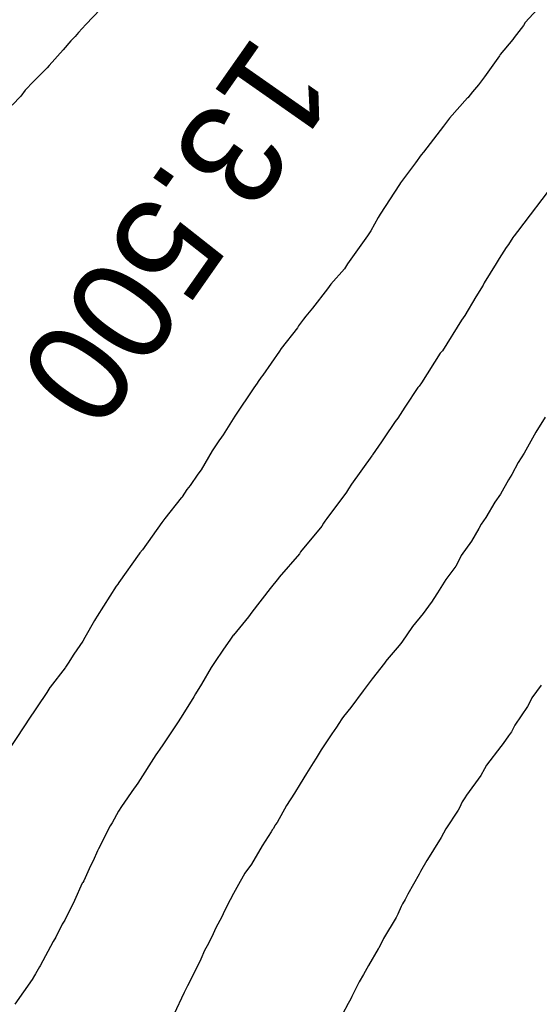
# Model space of a CAD drawing. Extents: x 158343 to 162498, y 431347 to 434500.
# Tile 159 of 220: x 159593 to 159602, y 434023 to 434041. Entities that reach past the tile are written whole.
import ezdxf

# ---------------------------------------------------------------- set-up
doc = ezdxf.new("R2010")
doc.units = 0
doc.header["$LTSCALE"] = 10
doc.header["$MEASUREMENT"] = 0
doc.layers.add('000_arcering', color=8, linetype='CONTINUOUS')
doc.layers.add('def. con-hoogtelijn (index)', color=8, linetype='CONTINUOUS')
doc.styles.add('Style-WORKING', font='WORKING.shx')

# ---------------------------------------------------------------- blocks, each defined once
blk = doc.blocks.new('bestaande hoogtelijnen')
at = {"layer": 'def. con-hoogtelijn (index)'}
for p, q in [((-73.335, -25.707), (-73.595, -25.981)), ((-73.335, -25.707), (-73.595, -25.981)), ((-73.335, -25.707), (-73.595, -25.981)), ((-65.675, -25.713), (-65.885, -25.945)), ((-65.675, -25.713), (-65.885, -25.945)), ((-65.675, -25.713), (-65.885, -25.945)), ((-73.595, -25.981), (-73.722, -26.119)), ((-73.595, -25.981), (-73.722, -26.119)), ((-73.595, -25.981), (-73.722, -26.119)), ((-65.916, -25.996), (-66.083, -26.206)), ((-65.916, -25.996), (-66.083, -26.206)), ((-65.916, -25.996), (-66.083, -26.206)), ((-65.885, -25.945), (-65.916, -25.996)), ((-65.885, -25.945), (-65.916, -25.996)), ((-65.885, -25.945), (-65.916, -25.996)), ((-73.783, -26.19), (-73.855, -26.267)), ((-73.783, -26.19), (-73.855, -26.267)), ((-73.783, -26.19), (-73.855, -26.267)), ((-73.722, -26.119), (-73.783, -26.19)), ((-73.722, -26.119), (-73.783, -26.19)), ((-73.722, -26.119), (-73.783, -26.19)), ((-66.106, -26.244), (-66.324, -26.506)), ((-66.106, -26.244), (-66.324, -26.506)), ((-66.106, -26.244), (-66.324, -26.506)), ((-66.083, -26.206), (-66.106, -26.244)), ((-66.083, -26.206), (-66.106, -26.244)), ((-66.083, -26.206), (-66.106, -26.244)), ((-73.992, -26.424), (-74.236, -26.698)), ((-73.992, -26.424), (-74.236, -26.698)), ((-73.992, -26.424), (-74.236, -26.698)), ((-73.855, -26.267), (-73.992, -26.424)), ((-73.855, -26.267), (-73.992, -26.424)), ((-73.855, -26.267), (-73.992, -26.424)), ((-66.34, -26.53), (-66.603, -26.895)), ((-66.34, -26.53), (-66.603, -26.895)), ((-66.34, -26.53), (-66.603, -26.895)), ((-66.324, -26.506), (-66.34, -26.53)), ((-66.324, -26.506), (-66.34, -26.53)), ((-66.324, -26.506), (-66.34, -26.53)), ((-74.273, -26.737), (-74.513, -26.981)), ((-74.273, -26.737), (-74.513, -26.981)), ((-74.273, -26.737), (-74.513, -26.981)), ((-74.236, -26.698), (-74.273, -26.737)), ((-74.236, -26.698), (-74.273, -26.737)), ((-74.236, -26.698), (-74.273, -26.737)), ((-66.603, -26.895), (-66.706, -27.035)), ((-66.603, -26.895), (-66.706, -27.035)), ((-66.603, -26.895), (-66.706, -27.035)), ((-74.513, -26.981), (-74.66, -27.13)), ((-74.513, -26.981), (-74.66, -27.13)), ((-74.513, -26.981), (-74.66, -27.13)), ((-66.706, -27.035), (-66.811, -27.159)), ((-66.706, -27.035), (-66.811, -27.159)), ((-66.706, -27.035), (-66.811, -27.159)), ((-74.736, -27.238), (-74.885, -27.397)), ((-74.736, -27.238), (-74.885, -27.397)), ((-74.736, -27.238), (-74.885, -27.397)), ((-74.66, -27.13), (-74.736, -27.238)), ((-74.66, -27.13), (-74.736, -27.238)), ((-74.66, -27.13), (-74.736, -27.238)), ((-66.898, -27.267), (-67.212, -27.621)), ((-66.898, -27.267), (-67.212, -27.621)), ((-66.898, -27.267), (-67.212, -27.621)), ((-66.896, -27.264), (-66.898, -27.267)), ((-66.896, -27.264), (-66.898, -27.267)), ((-66.896, -27.264), (-66.898, -27.267)), ((-66.811, -27.159), (-66.896, -27.264)), ((-66.811, -27.159), (-66.896, -27.264)), ((-66.811, -27.159), (-66.896, -27.264)), ((-67.212, -27.621), (-67.319, -27.764)), ((-67.212, -27.621), (-67.319, -27.764)), ((-67.212, -27.621), (-67.319, -27.764)), ((-67.319, -27.764), (-67.673, -28.222)), ((-67.319, -27.764), (-67.673, -28.222)), ((-67.319, -27.764), (-67.673, -28.222)), ((-67.71, -28.267), (-67.814, -28.408)), ((-67.71, -28.267), (-67.814, -28.408)), ((-67.71, -28.267), (-67.814, -28.408)), ((-67.673, -28.222), (-67.71, -28.267)), ((-67.673, -28.222), (-67.71, -28.267)), ((-67.673, -28.222), (-67.71, -28.267)), ((-67.827, -28.428), (-68.074, -28.756)), ((-67.827, -28.428), (-68.074, -28.756)), ((-67.827, -28.428), (-68.074, -28.756)), ((-67.814, -28.408), (-67.827, -28.428)), ((-67.814, -28.408), (-67.827, -28.428)), ((-67.814, -28.408), (-67.827, -28.428)), ((-68.094, -28.788), (-68.433, -29.306)), ((-68.094, -28.788), (-68.433, -29.306)), ((-68.094, -28.788), (-68.433, -29.306)), ((-68.074, -28.756), (-68.094, -28.788)), ((-68.074, -28.756), (-68.094, -28.788)), ((-68.074, -28.756), (-68.094, -28.788)), ((-65.375, -28.755), (-66.02, -29.612)), ((-65.375, -28.755), (-66.02, -29.612)), ((-68.468, -29.363), (-68.597, -29.598)), ((-68.468, -29.363), (-68.597, -29.598)), ((-68.468, -29.363), (-68.597, -29.598)), ((-68.433, -29.306), (-68.468, -29.363)), ((-68.433, -29.306), (-68.468, -29.363)), ((-68.433, -29.306), (-68.468, -29.363)), ((-68.651, -29.687), (-69.004, -30.179)), ((-68.651, -29.687), (-69.004, -30.179)), ((-68.651, -29.687), (-69.004, -30.179)), ((-68.618, -29.632), (-68.651, -29.687)), ((-68.618, -29.632), (-68.651, -29.687)), ((-68.618, -29.632), (-68.651, -29.687)), ((-68.597, -29.598), (-68.618, -29.632)), ((-68.597, -29.598), (-68.618, -29.632)), ((-68.597, -29.598), (-68.618, -29.632)), ((-66.085, -29.696), (-66.103, -29.719)), ((-66.085, -29.696), (-66.103, -29.719)), ((-66.079, -29.688), (-66.085, -29.696)), ((-66.079, -29.688), (-66.085, -29.696)), ((-66.02, -29.612), (-66.079, -29.688)), ((-66.02, -29.612), (-66.079, -29.688)), ((-66.181, -29.839), (-66.222, -29.894)), ((-66.181, -29.839), (-66.222, -29.894)), ((-66.103, -29.719), (-66.181, -29.839)), ((-66.103, -29.719), (-66.181, -29.839)), ((-66.222, -29.894), (-66.342, -30.085)), ((-66.222, -29.894), (-66.342, -30.085)), ((-69.004, -30.179), (-69.059, -30.268)), ((-69.004, -30.179), (-69.059, -30.268)), ((-69.004, -30.179), (-69.059, -30.268)), ((-66.399, -30.171), (-66.604, -30.512)), ((-66.399, -30.171), (-66.604, -30.512)), ((-66.342, -30.085), (-66.399, -30.171)), ((-66.342, -30.085), (-66.399, -30.171)), ((-69.059, -30.268), (-69.299, -30.533)), ((-69.059, -30.268), (-69.299, -30.533)), ((-69.059, -30.268), (-69.299, -30.533)), ((-69.299, -30.533), (-69.354, -30.619)), ((-69.299, -30.533), (-69.354, -30.619)), ((-69.299, -30.533), (-69.354, -30.619)), ((-66.625, -30.552), (-66.751, -30.756)), ((-66.625, -30.552), (-66.751, -30.756)), ((-66.604, -30.512), (-66.625, -30.552)), ((-66.604, -30.512), (-66.625, -30.552)), ((-69.354, -30.619), (-69.618, -30.954)), ((-69.354, -30.619), (-69.618, -30.954)), ((-69.354, -30.619), (-69.618, -30.954)), ((-66.751, -30.756), (-66.948, -31.086)), ((-66.751, -30.756), (-66.948, -31.086)), ((-69.737, -31.094), (-69.773, -31.148)), ((-69.737, -31.094), (-69.773, -31.148)), ((-69.737, -31.094), (-69.773, -31.148)), ((-69.618, -30.954), (-69.737, -31.094)), ((-69.618, -30.954), (-69.737, -31.094)), ((-69.618, -30.954), (-69.737, -31.094)), ((-66.948, -31.086), (-67.007, -31.168)), ((-66.948, -31.086), (-67.007, -31.168)), ((-69.862, -31.267), (-69.882, -31.299)), ((-69.862, -31.267), (-69.882, -31.299)), ((-69.862, -31.267), (-69.882, -31.299)), ((-69.773, -31.148), (-69.862, -31.267)), ((-69.773, -31.148), (-69.862, -31.267)), ((-69.773, -31.148), (-69.862, -31.267)), ((-67.007, -31.168), (-67.336, -31.704)), ((-67.007, -31.168), (-67.336, -31.704)), ((-69.882, -31.299), (-70.168, -31.663)), ((-69.882, -31.299), (-70.168, -31.663)), ((-69.882, -31.299), (-70.168, -31.663)), ((-70.199, -31.71), (-70.491, -32.131)), ((-70.199, -31.71), (-70.491, -32.131)), ((-70.199, -31.71), (-70.491, -32.131)), ((-70.168, -31.663), (-70.199, -31.71)), ((-70.168, -31.663), (-70.199, -31.71)), ((-70.168, -31.663), (-70.199, -31.71)), ((-67.376, -31.748), (-67.705, -32.268)), ((-67.376, -31.748), (-67.705, -32.268)), ((-67.336, -31.704), (-67.376, -31.748)), ((-67.336, -31.704), (-67.376, -31.748)), ((-70.491, -32.131), (-70.517, -32.169)), ((-70.491, -32.131), (-70.517, -32.169)), ((-70.491, -32.131), (-70.517, -32.169)), ((-70.589, -32.272), (-70.649, -32.355)), ((-70.589, -32.272), (-70.649, -32.355)), ((-70.589, -32.272), (-70.649, -32.355)), ((-70.568, -32.241), (-70.589, -32.272)), ((-70.568, -32.241), (-70.589, -32.272)), ((-70.568, -32.241), (-70.589, -32.272)), ((-70.517, -32.169), (-70.568, -32.241)), ((-70.517, -32.169), (-70.568, -32.241)), ((-70.517, -32.169), (-70.568, -32.241)), ((-67.705, -32.268), (-67.749, -32.324)), ((-67.705, -32.268), (-67.749, -32.324)), ((-70.649, -32.355), (-70.982, -32.849)), ((-70.649, -32.355), (-70.982, -32.849)), ((-70.649, -32.355), (-70.982, -32.849)), ((-67.769, -32.347), (-67.984, -32.676)), ((-67.769, -32.347), (-67.984, -32.676)), ((-67.749, -32.324), (-67.769, -32.347)), ((-67.749, -32.324), (-67.769, -32.347)), ((-67.999, -32.696), (-68.122, -32.886)), ((-67.999, -32.696), (-68.122, -32.886)), ((-67.984, -32.676), (-67.999, -32.696)), ((-67.984, -32.676), (-67.999, -32.696)), ((-70.982, -32.849), (-71.183, -33.182)), ((-70.982, -32.849), (-71.183, -33.182)), ((-70.982, -32.849), (-71.183, -33.182)), ((-68.169, -32.947), (-68.36, -33.233)), ((-68.169, -32.947), (-68.36, -33.233)), ((-68.122, -32.886), (-68.169, -32.947)), ((-68.122, -32.886), (-68.169, -32.947)), ((-65.536, -32.87), (-65.701, -33.13)), ((-65.536, -32.87), (-65.701, -33.13)), ((-65.536, -32.87), (-65.701, -33.13)), ((-65.701, -33.13), (-65.904, -33.498)), ((-65.701, -33.13), (-65.904, -33.498)), ((-65.701, -33.13), (-65.904, -33.498)), ((-71.247, -33.267), (-71.375, -33.462)), ((-71.247, -33.267), (-71.375, -33.462)), ((-71.247, -33.267), (-71.375, -33.462)), ((-71.241, -33.259), (-71.247, -33.267)), ((-71.241, -33.259), (-71.247, -33.267)), ((-71.241, -33.259), (-71.247, -33.267)), ((-71.183, -33.182), (-71.241, -33.259)), ((-71.183, -33.182), (-71.241, -33.259)), ((-71.183, -33.182), (-71.241, -33.259)), ((-68.408, -33.303), (-68.564, -33.528)), ((-68.408, -33.303), (-68.564, -33.528)), ((-68.36, -33.233), (-68.408, -33.303)), ((-68.36, -33.233), (-68.408, -33.303)), ((-71.375, -33.462), (-71.569, -33.793)), ((-71.375, -33.462), (-71.569, -33.793)), ((-71.375, -33.462), (-71.569, -33.793)), ((-65.904, -33.498), (-66.012, -33.662)), ((-65.904, -33.498), (-66.012, -33.662)), ((-65.904, -33.498), (-66.012, -33.662)), ((-68.576, -33.545), (-68.932, -34.046)), ((-68.576, -33.545), (-68.932, -34.046)), ((-68.572, -33.54), (-68.576, -33.545)), ((-68.572, -33.54), (-68.576, -33.545)), ((-68.564, -33.528), (-68.572, -33.54)), ((-68.564, -33.528), (-68.572, -33.54)), ((-66.012, -33.662), (-66.121, -33.876)), ((-66.012, -33.662), (-66.121, -33.876)), ((-66.012, -33.662), (-66.121, -33.876)), ((-71.569, -33.793), (-71.631, -33.868)), ((-71.569, -33.793), (-71.631, -33.868)), ((-71.569, -33.793), (-71.631, -33.868)), ((-71.631, -33.868), (-71.762, -34.069)), ((-71.631, -33.868), (-71.762, -34.069)), ((-71.631, -33.868), (-71.762, -34.069)), ((-66.182, -33.971), (-66.322, -34.219)), ((-66.182, -33.971), (-66.322, -34.219)), ((-66.182, -33.971), (-66.322, -34.219)), ((-66.121, -33.876), (-66.182, -33.971)), ((-66.121, -33.876), (-66.182, -33.971)), ((-66.121, -33.876), (-66.182, -33.971)), ((-71.821, -34.136), (-71.904, -34.267)), ((-71.821, -34.136), (-71.904, -34.267)), ((-71.821, -34.136), (-71.904, -34.267)), ((-71.762, -34.069), (-71.821, -34.136)), ((-71.762, -34.069), (-71.821, -34.136)), ((-71.762, -34.069), (-71.821, -34.136)), ((-69.021, -34.184), (-69.367, -34.649)), ((-69.021, -34.184), (-69.367, -34.649)), ((-68.988, -34.129), (-69.021, -34.184)), ((-68.988, -34.129), (-69.021, -34.184)), ((-68.932, -34.046), (-68.988, -34.129)), ((-68.932, -34.046), (-68.988, -34.129)), ((-71.92, -34.287), (-72.205, -34.645)), ((-71.92, -34.287), (-72.205, -34.645)), ((-71.92, -34.287), (-72.205, -34.645)), ((-71.911, -34.276), (-71.92, -34.287)), ((-71.911, -34.276), (-71.92, -34.287)), ((-71.911, -34.276), (-71.92, -34.287)), ((-71.904, -34.267), (-71.911, -34.276)), ((-71.904, -34.267), (-71.911, -34.276)), ((-71.904, -34.267), (-71.911, -34.276)), ((-66.418, -34.363), (-66.58, -34.631)), ((-66.418, -34.363), (-66.58, -34.631)), ((-66.418, -34.363), (-66.58, -34.631)), ((-66.322, -34.219), (-66.418, -34.363)), ((-66.322, -34.219), (-66.418, -34.363)), ((-66.322, -34.219), (-66.418, -34.363)), ((-72.259, -34.715), (-72.602, -35.198)), ((-72.259, -34.715), (-72.602, -35.198)), ((-72.259, -34.715), (-72.602, -35.198)), ((-72.205, -34.645), (-72.259, -34.715)), ((-72.205, -34.645), (-72.259, -34.715)), ((-72.205, -34.645), (-72.259, -34.715)), ((-69.403, -34.695), (-69.424, -34.728)), ((-69.403, -34.695), (-69.424, -34.728)), ((-69.367, -34.649), (-69.403, -34.695)), ((-69.367, -34.649), (-69.403, -34.695)), ((-66.58, -34.631), (-66.658, -34.744)), ((-66.58, -34.631), (-66.658, -34.744)), ((-66.58, -34.631), (-66.658, -34.744)), ((-69.456, -34.783), (-69.827, -35.234)), ((-69.456, -34.783), (-69.827, -35.234)), ((-69.424, -34.728), (-69.456, -34.783)), ((-69.424, -34.728), (-69.456, -34.783)), ((-66.701, -34.821), (-66.83, -35.046)), ((-66.701, -34.821), (-66.83, -35.046)), ((-66.701, -34.821), (-66.83, -35.046)), ((-66.658, -34.744), (-66.701, -34.821)), ((-66.658, -34.744), (-66.701, -34.821)), ((-66.658, -34.744), (-66.701, -34.821)), ((-66.83, -35.046), (-67.008, -35.297)), ((-66.83, -35.046), (-67.008, -35.297)), ((-66.83, -35.046), (-67.008, -35.297)), ((-72.602, -35.198), (-72.646, -35.252)), ((-72.602, -35.198), (-72.646, -35.252)), ((-72.602, -35.198), (-72.646, -35.252)), ((-69.827, -35.234), (-69.848, -35.268)), ((-69.827, -35.234), (-69.848, -35.268)), ((-72.657, -35.267), (-73.014, -35.771)), ((-72.657, -35.267), (-73.014, -35.771)), ((-72.657, -35.267), (-73.014, -35.771)), ((-72.646, -35.252), (-72.657, -35.267)), ((-72.646, -35.252), (-72.657, -35.267)), ((-72.646, -35.252), (-72.657, -35.267)), ((-69.848, -35.268), (-70.202, -35.674)), ((-69.848, -35.268), (-70.202, -35.674)), ((-67.042, -35.36), (-67.105, -35.482)), ((-67.042, -35.36), (-67.105, -35.482)), ((-67.042, -35.36), (-67.105, -35.482)), ((-67.008, -35.297), (-67.042, -35.36)), ((-67.008, -35.297), (-67.042, -35.36)), ((-67.008, -35.297), (-67.042, -35.36)), ((-67.105, -35.482), (-67.278, -35.715)), ((-67.105, -35.482), (-67.278, -35.715)), ((-67.105, -35.482), (-67.278, -35.715)), ((-70.259, -35.75), (-70.313, -35.815)), ((-70.259, -35.75), (-70.313, -35.815)), ((-70.216, -35.696), (-70.259, -35.75)), ((-70.216, -35.696), (-70.259, -35.75)), ((-70.202, -35.674), (-70.216, -35.696)), ((-70.202, -35.674), (-70.216, -35.696)), ((-67.278, -35.715), (-67.425, -35.954)), ((-67.278, -35.715), (-67.425, -35.954)), ((-67.278, -35.715), (-67.425, -35.954)), ((-73.059, -35.837), (-73.393, -36.361)), ((-73.059, -35.837), (-73.393, -36.361)), ((-73.059, -35.837), (-73.393, -36.361)), ((-73.032, -35.798), (-73.059, -35.837)), ((-73.032, -35.798), (-73.059, -35.837)), ((-73.032, -35.798), (-73.059, -35.837)), ((-73.014, -35.771), (-73.032, -35.798)), ((-73.014, -35.771), (-73.032, -35.798)), ((-73.014, -35.771), (-73.032, -35.798)), ((-70.361, -35.874), (-70.682, -36.291)), ((-70.361, -35.874), (-70.682, -36.291)), ((-70.313, -35.815), (-70.361, -35.874)), ((-70.313, -35.815), (-70.361, -35.874)), ((-67.435, -35.967), (-67.528, -36.114)), ((-67.435, -35.967), (-67.528, -36.114)), ((-67.435, -35.967), (-67.528, -36.114)), ((-67.425, -35.954), (-67.435, -35.967)), ((-67.425, -35.954), (-67.435, -35.967)), ((-67.425, -35.954), (-67.435, -35.967)), ((-67.536, -36.124), (-67.677, -36.314)), ((-67.536, -36.124), (-67.677, -36.314)), ((-67.536, -36.124), (-67.677, -36.314)), ((-67.528, -36.114), (-67.536, -36.124)), ((-67.528, -36.114), (-67.536, -36.124)), ((-67.528, -36.114), (-67.536, -36.124)), ((-73.439, -36.438), (-73.61, -36.738)), ((-73.439, -36.438), (-73.61, -36.738)), ((-73.439, -36.438), (-73.61, -36.738)), ((-73.421, -36.409), (-73.439, -36.438)), ((-73.421, -36.409), (-73.439, -36.438)), ((-73.421, -36.409), (-73.439, -36.438)), ((-73.393, -36.361), (-73.421, -36.409)), ((-73.393, -36.361), (-73.421, -36.409)), ((-73.393, -36.361), (-73.421, -36.409)), ((-70.739, -36.372), (-71.005, -36.693)), ((-70.739, -36.372), (-71.005, -36.693)), ((-70.682, -36.291), (-70.739, -36.372)), ((-70.682, -36.291), (-70.739, -36.372)), ((-67.677, -36.314), (-67.862, -36.54)), ((-67.677, -36.314), (-67.862, -36.54)), ((-67.677, -36.314), (-67.862, -36.54)), ((-67.862, -36.54), (-68.052, -36.817)), ((-67.862, -36.54), (-68.052, -36.817)), ((-67.862, -36.54), (-68.052, -36.817)), ((-73.647, -36.798), (-73.801, -37.029)), ((-73.647, -36.798), (-73.801, -37.029)), ((-73.647, -36.798), (-73.801, -37.029)), ((-73.61, -36.738), (-73.647, -36.798)), ((-73.61, -36.738), (-73.647, -36.798)), ((-73.61, -36.738), (-73.647, -36.798)), ((-71.066, -36.78), (-71.177, -36.939)), ((-71.066, -36.78), (-71.177, -36.939)), ((-71.007, -36.696), (-71.066, -36.78)), ((-71.007, -36.696), (-71.066, -36.78)), ((-71.005, -36.693), (-71.007, -36.696)), ((-71.005, -36.693), (-71.007, -36.696)), ((-71.177, -36.939), (-71.336, -37.175)), ((-71.177, -36.939), (-71.336, -37.175)), ((-68.097, -36.876), (-68.274, -37.079)), ((-68.097, -36.876), (-68.274, -37.079)), ((-68.097, -36.876), (-68.274, -37.079)), ((-68.052, -36.817), (-68.097, -36.876)), ((-68.052, -36.817), (-68.097, -36.876)), ((-68.052, -36.817), (-68.097, -36.876)), ((-73.801, -37.029), (-73.902, -37.184)), ((-73.801, -37.029), (-73.902, -37.184)), ((-73.801, -37.029), (-73.902, -37.184)), ((-68.308, -37.124), (-68.33, -37.151)), ((-68.308, -37.124), (-68.33, -37.151)), ((-68.308, -37.124), (-68.33, -37.151)), ((-68.274, -37.079), (-68.308, -37.124)), ((-68.274, -37.079), (-68.308, -37.124)), ((-68.274, -37.079), (-68.308, -37.124)), ((-73.957, -37.267), (-74.217, -37.609)), ((-73.957, -37.267), (-74.217, -37.609)), ((-73.957, -37.267), (-74.217, -37.609)), ((-73.949, -37.254), (-73.957, -37.267)), ((-73.949, -37.254), (-73.957, -37.267)), ((-73.949, -37.254), (-73.957, -37.267)), ((-73.902, -37.184), (-73.949, -37.254)), ((-73.902, -37.184), (-73.949, -37.254)), ((-73.902, -37.184), (-73.949, -37.254)), ((-71.392, -37.263), (-71.562, -37.554)), ((-71.392, -37.263), (-71.562, -37.554)), ((-71.336, -37.175), (-71.392, -37.263)), ((-71.336, -37.175), (-71.392, -37.263)), ((-68.357, -37.184), (-68.571, -37.462)), ((-68.357, -37.184), (-68.571, -37.462)), ((-68.357, -37.184), (-68.571, -37.462)), ((-68.33, -37.151), (-68.357, -37.184)), ((-68.33, -37.151), (-68.357, -37.184)), ((-68.33, -37.151), (-68.357, -37.184)), ((-68.571, -37.462), (-68.731, -37.671)), ((-68.571, -37.462), (-68.731, -37.671)), ((-68.571, -37.462), (-68.731, -37.671)), ((-74.222, -37.615), (-74.275, -37.698)), ((-74.222, -37.615), (-74.275, -37.698)), ((-74.222, -37.615), (-74.275, -37.698)), ((-74.217, -37.609), (-74.222, -37.615)), ((-74.217, -37.609), (-74.222, -37.615)), ((-74.217, -37.609), (-74.222, -37.615)), ((-71.562, -37.554), (-71.67, -37.724)), ((-71.562, -37.554), (-71.67, -37.724)), ((-65.605, -37.572), (-65.77, -37.794)), ((-65.605, -37.572), (-65.77, -37.794)), ((-74.275, -37.698), (-74.617, -38.205)), ((-74.275, -37.698), (-74.617, -38.205)), ((-74.275, -37.698), (-74.617, -38.205)), ((-71.698, -37.774), (-71.92, -38.132)), ((-71.698, -37.774), (-71.92, -38.132)), ((-71.67, -37.724), (-71.698, -37.774)), ((-71.67, -37.724), (-71.698, -37.774)), ((-68.731, -37.671), (-68.943, -37.964)), ((-68.731, -37.671), (-68.943, -37.964)), ((-68.731, -37.671), (-68.943, -37.964)), ((-65.77, -37.794), (-65.806, -37.87)), ((-65.77, -37.794), (-65.806, -37.87)), ((-68.943, -37.964), (-69.076, -38.124)), ((-68.943, -37.964), (-69.076, -38.124)), ((-68.943, -37.964), (-69.076, -38.124)), ((-65.848, -37.948), (-66.07, -38.272)), ((-65.848, -37.948), (-66.07, -38.272)), ((-65.806, -37.87), (-65.848, -37.948)), ((-65.806, -37.87), (-65.848, -37.948)), ((-71.945, -38.171), (-71.962, -38.197)), ((-71.945, -38.171), (-71.962, -38.197)), ((-71.92, -38.132), (-71.945, -38.171)), ((-71.92, -38.132), (-71.945, -38.171)), ((-69.103, -38.164), (-69.158, -38.244)), ((-69.103, -38.164), (-69.158, -38.244)), ((-69.103, -38.164), (-69.158, -38.244)), ((-69.076, -38.124), (-69.103, -38.164)), ((-69.076, -38.124), (-69.103, -38.164)), ((-69.076, -38.124), (-69.103, -38.164)), ((-74.671, -38.284), (-74.997, -38.781)), ((-74.671, -38.284), (-74.997, -38.781)), ((-74.671, -38.284), (-74.997, -38.781)), ((-74.633, -38.23), (-74.671, -38.284)), ((-74.633, -38.23), (-74.671, -38.284)), ((-74.633, -38.23), (-74.671, -38.284)), ((-74.617, -38.205), (-74.633, -38.23)), ((-74.617, -38.205), (-74.633, -38.23)), ((-74.617, -38.205), (-74.633, -38.23)), ((-71.962, -38.197), (-72.245, -38.62)), ((-71.962, -38.197), (-72.245, -38.62)), ((-69.198, -38.306), (-69.278, -38.424)), ((-69.198, -38.306), (-69.278, -38.424)), ((-69.198, -38.306), (-69.278, -38.424)), ((-69.158, -38.244), (-69.198, -38.306)), ((-69.158, -38.244), (-69.198, -38.306)), ((-69.158, -38.244), (-69.198, -38.306)), ((-66.07, -38.272), (-66.129, -38.39)), ((-66.07, -38.272), (-66.129, -38.39)), ((-69.278, -38.424), (-69.466, -38.705)), ((-69.278, -38.424), (-69.466, -38.705)), ((-69.278, -38.424), (-69.466, -38.705)), ((-66.181, -38.458), (-66.276, -38.595)), ((-66.181, -38.458), (-66.276, -38.595)), ((-66.129, -38.39), (-66.181, -38.458)), ((-66.129, -38.39), (-66.181, -38.458)), ((-72.294, -38.696), (-72.338, -38.753)), ((-72.294, -38.696), (-72.338, -38.753)), ((-72.245, -38.62), (-72.294, -38.696)), ((-72.245, -38.62), (-72.294, -38.696)), ((-66.315, -38.648), (-66.565, -38.973)), ((-66.315, -38.648), (-66.565, -38.973)), ((-66.276, -38.595), (-66.315, -38.648)), ((-66.276, -38.595), (-66.315, -38.648)), ((-72.364, -38.792), (-72.683, -39.29)), ((-72.364, -38.792), (-72.683, -39.29)), ((-72.338, -38.753), (-72.364, -38.792)), ((-72.338, -38.753), (-72.364, -38.792)), ((-69.551, -38.85), (-69.605, -38.935)), ((-69.551, -38.85), (-69.605, -38.935)), ((-69.551, -38.85), (-69.605, -38.935)), ((-69.466, -38.705), (-69.551, -38.85)), ((-69.466, -38.705), (-69.551, -38.85)), ((-69.466, -38.705), (-69.551, -38.85)), ((-69.605, -38.935), (-69.724, -39.124)), ((-69.605, -38.935), (-69.724, -39.124)), ((-69.605, -38.935), (-69.724, -39.124)), ((-66.599, -39.041), (-66.667, -39.158)), ((-66.599, -39.041), (-66.667, -39.158)), ((-66.565, -38.973), (-66.599, -39.041)), ((-66.565, -38.973), (-66.599, -39.041)), ((-69.724, -39.124), (-69.835, -39.303)), ((-69.724, -39.124), (-69.835, -39.303)), ((-69.724, -39.124), (-69.835, -39.303)), ((-66.667, -39.158), (-66.914, -39.5)), ((-66.667, -39.158), (-66.914, -39.5)), ((-72.743, -39.379), (-72.968, -39.698)), ((-72.743, -39.379), (-72.968, -39.698)), ((-72.74, -39.374), (-72.743, -39.379)), ((-72.74, -39.374), (-72.743, -39.379)), ((-72.683, -39.29), (-72.74, -39.374)), ((-72.683, -39.29), (-72.74, -39.374)), ((-69.835, -39.303), (-69.932, -39.469)), ((-69.835, -39.303), (-69.932, -39.469)), ((-69.835, -39.303), (-69.932, -39.469)), ((-69.932, -39.469), (-70.074, -39.681)), ((-69.932, -39.469), (-70.074, -39.681)), ((-69.932, -39.469), (-70.074, -39.681)), ((-66.945, -39.546), (-66.992, -39.619)), ((-66.945, -39.546), (-66.992, -39.619)), ((-66.914, -39.5), (-66.945, -39.546)), ((-66.914, -39.5), (-66.945, -39.546)), ((-72.968, -39.698), (-73.023, -39.781)), ((-72.968, -39.698), (-73.023, -39.781)), ((-70.074, -39.681), (-70.24, -39.981)), ((-70.074, -39.681), (-70.24, -39.981)), ((-70.074, -39.681), (-70.24, -39.981)), ((-67.037, -39.722), (-67.062, -39.767)), ((-67.037, -39.722), (-67.062, -39.767)), ((-66.992, -39.619), (-67.037, -39.722)), ((-66.992, -39.619), (-67.037, -39.722)), ((-73.023, -39.781), (-73.131, -39.985)), ((-73.023, -39.781), (-73.131, -39.985)), ((-67.062, -39.767), (-67.282, -40.094)), ((-67.062, -39.767), (-67.282, -40.094)), ((-73.164, -40.043), (-73.369, -40.446)), ((-73.164, -40.043), (-73.369, -40.446)), ((-73.131, -39.985), (-73.164, -40.043)), ((-73.131, -39.985), (-73.164, -40.043)), ((-70.27, -40.027), (-70.309, -40.093)), ((-70.27, -40.027), (-70.309, -40.093)), ((-70.27, -40.027), (-70.309, -40.093)), ((-70.265, -40.019), (-70.27, -40.027)), ((-70.265, -40.019), (-70.27, -40.027)), ((-70.265, -40.019), (-70.27, -40.027)), ((-70.24, -39.981), (-70.265, -40.019)), ((-70.24, -39.981), (-70.265, -40.019)), ((-70.24, -39.981), (-70.265, -40.019)), ((-70.34, -40.144), (-70.5, -40.393)), ((-70.34, -40.144), (-70.5, -40.393)), ((-70.34, -40.144), (-70.5, -40.393)), ((-70.317, -40.105), (-70.34, -40.144)), ((-70.317, -40.105), (-70.34, -40.144)), ((-70.317, -40.105), (-70.34, -40.144)), ((-70.309, -40.093), (-70.317, -40.105)), ((-70.309, -40.093), (-70.317, -40.105)), ((-70.309, -40.093), (-70.317, -40.105)), ((-67.359, -40.242), (-67.498, -40.462)), ((-67.359, -40.242), (-67.498, -40.462)), ((-67.282, -40.094), (-67.359, -40.242)), ((-67.282, -40.094), (-67.359, -40.242)), ((-70.5, -40.393), (-70.69, -40.711)), ((-70.5, -40.393), (-70.69, -40.711)), ((-70.5, -40.393), (-70.69, -40.711)), ((-73.387, -40.479), (-73.464, -40.652)), ((-73.387, -40.479), (-73.464, -40.652)), ((-73.369, -40.446), (-73.387, -40.479)), ((-73.369, -40.446), (-73.387, -40.479)), ((-67.511, -40.488), (-67.612, -40.648)), ((-67.511, -40.488), (-67.612, -40.648)), ((-67.498, -40.462), (-67.511, -40.488)), ((-67.498, -40.462), (-67.511, -40.488)), ((-73.497, -40.716), (-73.534, -40.792)), ((-73.497, -40.716), (-73.534, -40.792)), ((-73.464, -40.652), (-73.497, -40.716)), ((-73.464, -40.652), (-73.497, -40.716)), ((-70.69, -40.711), (-70.803, -40.871)), ((-70.69, -40.711), (-70.803, -40.871)), ((-70.69, -40.711), (-70.803, -40.871)), ((-67.612, -40.648), (-67.726, -40.842)), ((-67.612, -40.648), (-67.726, -40.842)), ((-73.534, -40.792), (-73.631, -41.003)), ((-73.534, -40.792), (-73.631, -41.003)), ((-70.803, -40.871), (-70.947, -41.124)), ((-70.803, -40.871), (-70.947, -41.124)), ((-70.803, -40.871), (-70.947, -41.124)), ((-67.749, -40.891), (-67.943, -41.241)), ((-67.749, -40.891), (-67.943, -41.241)), ((-67.726, -40.842), (-67.749, -40.891)), ((-67.726, -40.842), (-67.749, -40.891)), ((-73.658, -41.049), (-73.793, -41.35)), ((-73.658, -41.049), (-73.793, -41.35)), ((-73.648, -41.032), (-73.658, -41.049)), ((-73.648, -41.032), (-73.658, -41.049)), ((-73.631, -41.003), (-73.648, -41.032)), ((-73.631, -41.003), (-73.648, -41.032)), ((-71.001, -41.226), (-71.063, -41.339)), ((-71.001, -41.226), (-71.063, -41.339)), ((-71.001, -41.226), (-71.063, -41.339)), ((-70.947, -41.124), (-71.001, -41.226)), ((-70.947, -41.124), (-71.001, -41.226)), ((-70.947, -41.124), (-71.001, -41.226)), ((-67.943, -41.241), (-67.992, -41.331)), ((-67.943, -41.241), (-67.992, -41.331)), ((-73.793, -41.35), (-73.961, -41.696)), ((-73.793, -41.35), (-73.961, -41.696)), ((-71.063, -41.339), (-71.165, -41.541)), ((-71.063, -41.339), (-71.165, -41.541)), ((-71.063, -41.339), (-71.165, -41.541)), ((-68.064, -41.454), (-68.121, -41.591)), ((-68.064, -41.454), (-68.121, -41.591)), ((-68.038, -41.408), (-68.064, -41.454)), ((-68.038, -41.408), (-68.064, -41.454)), ((-67.992, -41.331), (-68.038, -41.408)), ((-67.992, -41.331), (-68.038, -41.408)), ((-71.203, -41.628), (-71.316, -41.844)), ((-71.203, -41.628), (-71.316, -41.844)), ((-71.203, -41.628), (-71.316, -41.844)), ((-71.165, -41.541), (-71.203, -41.628)), ((-71.165, -41.541), (-71.203, -41.628)), ((-71.165, -41.541), (-71.203, -41.628)), ((-68.121, -41.591), (-68.151, -41.648)), ((-68.121, -41.591), (-68.151, -41.648)), ((-74.007, -41.765), (-74.122, -41.994)), ((-74.007, -41.765), (-74.122, -41.994)), ((-73.961, -41.696), (-74.007, -41.765)), ((-73.961, -41.696), (-74.007, -41.765)), ((-68.151, -41.648), (-68.374, -42.019)), ((-68.151, -41.648), (-68.374, -42.019)), ((-71.334, -41.882), (-71.383, -41.987)), ((-71.334, -41.882), (-71.383, -41.987)), ((-71.334, -41.882), (-71.383, -41.987)), ((-71.316, -41.844), (-71.334, -41.882)), ((-71.316, -41.844), (-71.334, -41.882)), ((-71.316, -41.844), (-71.334, -41.882)), ((-74.168, -42.067), (-74.396, -42.498)), ((-74.168, -42.067), (-74.396, -42.498)), ((-74.122, -41.994), (-74.168, -42.067)), ((-74.122, -41.994), (-74.168, -42.067)), ((-71.467, -42.145), (-71.51, -42.229)), ((-71.467, -42.145), (-71.51, -42.229)), ((-71.467, -42.145), (-71.51, -42.229)), ((-71.383, -41.987), (-71.467, -42.145)), ((-71.383, -41.987), (-71.467, -42.145)), ((-71.383, -41.987), (-71.467, -42.145)), ((-68.374, -42.019), (-68.456, -42.184)), ((-68.374, -42.019), (-68.456, -42.184)), ((-71.51, -42.229), (-71.578, -42.38)), ((-71.51, -42.229), (-71.578, -42.38)), ((-71.51, -42.229), (-71.578, -42.38)), ((-68.465, -42.197), (-68.633, -42.492)), ((-68.465, -42.197), (-68.633, -42.492)), ((-68.456, -42.184), (-68.465, -42.197)), ((-68.456, -42.184), (-68.465, -42.197)), ((-74.396, -42.498), (-74.406, -42.513)), ((-74.396, -42.498), (-74.406, -42.513)), ((-71.578, -42.38), (-71.725, -42.677)), ((-71.578, -42.38), (-71.725, -42.677)), ((-71.578, -42.38), (-71.725, -42.677)), ((-68.633, -42.492), (-68.725, -42.648)), ((-68.633, -42.492), (-68.725, -42.648)), ((-74.491, -42.664), (-74.534, -42.734)), ((-74.491, -42.664), (-74.534, -42.734)), ((-74.476, -42.64), (-74.491, -42.664)), ((-74.476, -42.64), (-74.491, -42.664)), ((-74.406, -42.513), (-74.476, -42.64)), ((-74.406, -42.513), (-74.476, -42.64)), ((-68.725, -42.648), (-68.797, -42.78)), ((-68.725, -42.648), (-68.797, -42.78)), ((-74.534, -42.734), (-74.841, -43.171)), ((-74.534, -42.734), (-74.841, -43.171)), ((-71.725, -42.677), (-71.809, -42.85)), ((-71.725, -42.677), (-71.809, -42.85)), ((-71.725, -42.677), (-71.809, -42.85)), ((-68.797, -42.78), (-68.929, -43.032)), ((-68.797, -42.78), (-68.929, -43.032)), ((-71.866, -42.964), (-72.052, -43.349)), ((-71.866, -42.964), (-72.052, -43.349)), ((-71.866, -42.964), (-72.052, -43.349)), ((-71.809, -42.85), (-71.866, -42.964)), ((-71.809, -42.85), (-71.866, -42.964)), ((-71.809, -42.85), (-71.866, -42.964)), ((-68.992, -43.159), (-69.09, -43.343)), ((-68.992, -43.159), (-69.09, -43.343)), ((-68.948, -43.076), (-68.992, -43.159)), ((-68.948, -43.076), (-68.992, -43.159)), ((-68.929, -43.032), (-68.948, -43.076)), ((-68.929, -43.032), (-68.948, -43.076))]:
    blk.add_line(p, q, dxfattribs=at)
at = {"layer": 'def. con-hoogtelijn (index)', "style": 'Style-WORKING'}
blk.add_text('13.500', height=1.8, rotation=234.9798, dxfattribs=at).set_placement((-70.616, -26.108))
blk.add_text('13.500', height=1.8, rotation=234.9798, dxfattribs=at).set_placement((-70.616, -26.108))

msp = doc.modelspace()

# ---------------------------------------------------------------- block references
at = {"layer": '000_arcering'}
msp.add_blockref('bestaande hoogtelijnen', (159667.804, 434066.432), dxfattribs=at)

doc.saveas('drawing.dxf')
